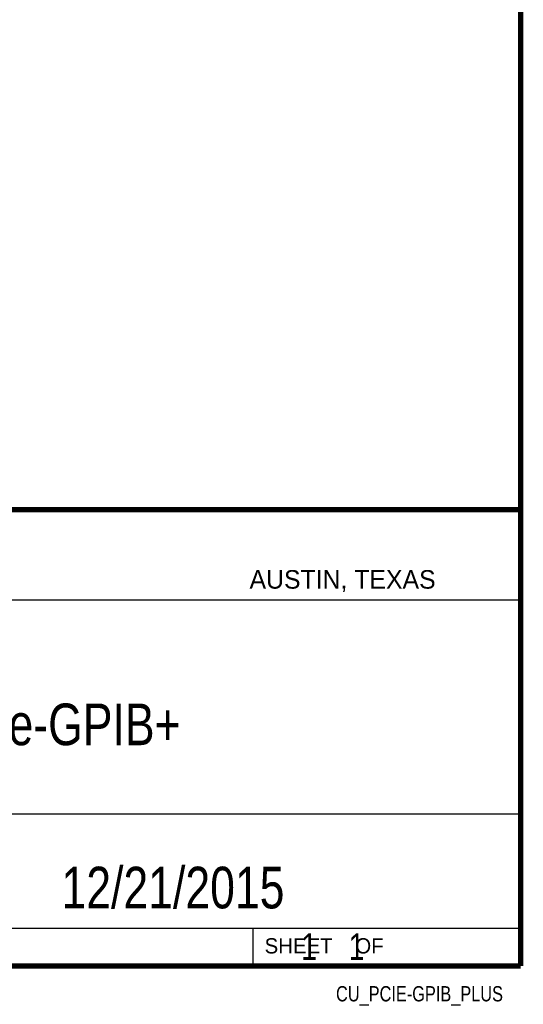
# Model space of a CAD drawing. Header units: inches. Extents: x 0.2 to 16.8, y 0.1 to 10.8.
# Tile 9 of 10: x 14.9 to 16.8, y 0.1 to 3.8. Entities that reach past the tile are written whole.
import ezdxf

# ---------------------------------------------------------------- set-up
doc = ezdxf.new("R2010")
doc.units = ezdxf.units.IN
doc.header["$LTSCALE"] = 0.935
doc.header["$MEASUREMENT"] = 0
doc.layers.get('0').update_dxf_attribs({"linetype": 'CONTINUOUS'})
doc.layers.add('DETAIL', color=7, linetype='CONTINUOUS')
doc.layers.add('NOTE', color=7, linetype='CONTINUOUS')
doc.styles.get("Standard").update_dxf_attribs({"font": 'txt', "width": 0.8})
doc.styles.add('TEXTSTYLE_2', font='txt')

msp = doc.modelspace()

# ---------------------------------------------------------------- linework, layer by layer
at = {"color": 2, "linetype": 'CONTINUOUS'}
for p, q in [((13.0652, 1.9695), (16.745, 1.9695)), ((16.745, 1.9695), (16.745, 0.2605)), ((13.0653, 1.6329), (16.75, 1.6329)), ((13.0652, 0.8295), (16.745, 0.8295)), ((13.0652, 0.4005), (16.745, 0.4005)), ((15.745, 0.4005), (15.745, 0.2605)), ((13.0652, 0.2605), (16.745, 0.2605)), ((15.7462, 0.2607), (16.7462, 0.2607)), ((15.7462, 0.2607), (15.7462, 0.2602)), ((15.7462, 0.2602), (16.7462, 0.2602)), ((16.7462, 0.2607), (16.7462, 0.2602))]:
    msp.add_line(p, q, dxfattribs=at)
at = {"color": 7, "linetype": 'CONTINUOUS', "const_width": 0.02}
for points in [[(16.75, 0.2586), (16.75, 10.7586)], [(11.4718, 1.9702), (16.75, 1.9707)], [(0.25, 0.2586), (16.75, 0.2586)]]:
    msp.add_lwpolyline(points, dxfattribs=at)

# ---------------------------------------------------------------- texts
at = {"color": 2, "linetype": 'CONTINUOUS', "attachment_point": 1, "line_spacing_factor": 0.9, "style": 'TEXTSTYLE_2'}
for s, insert, char_height, width in [('AUSTIN, TEXAS', (15.7327, 1.7441), 0.069617, 0.905021), ('SHEET    OF', (15.7892, 0.3625), 0.057262, 0.629882)]:
    msp.add_mtext(s, dxfattribs=dict(at, insert=insert, char_height=char_height, width=width))
at = {"layer": 'DETAIL', "color": 7, "linetype": 'CONTINUOUS', "insert": (15.8075, 0.3805), "char_height": 0.1, "width": 0.8, "attachment_point": 1, "line_spacing_factor": 0.9}
msp.add_mtext('    1    1', dxfattribs=at)
at = {"layer": 'DETAIL', "color": 2, "linetype": 'CONTINUOUS', "insert": (16.6837, 0.1826), "char_height": 0.057262, "width": 0.778763, "attachment_point": 3, "line_spacing_factor": 0.9}
msp.add_mtext('CU_PCIE-GPIB_PLUS', dxfattribs=at)
at = {"layer": 'NOTE', "color": 7, "linetype": 'CONTINUOUS', "char_height": 0.15625, "attachment_point": 2, "line_spacing_factor": 0.9}
for s, insert, width in [('NI PCIe-GPIB+', (14.9051, 1.2432), 1.625), ('12/21/2015 ', (15.4455, 0.6307), 1.375)]:
    msp.add_mtext(s, dxfattribs=dict(at, insert=insert, width=width))

doc.saveas('drawing.dxf')
